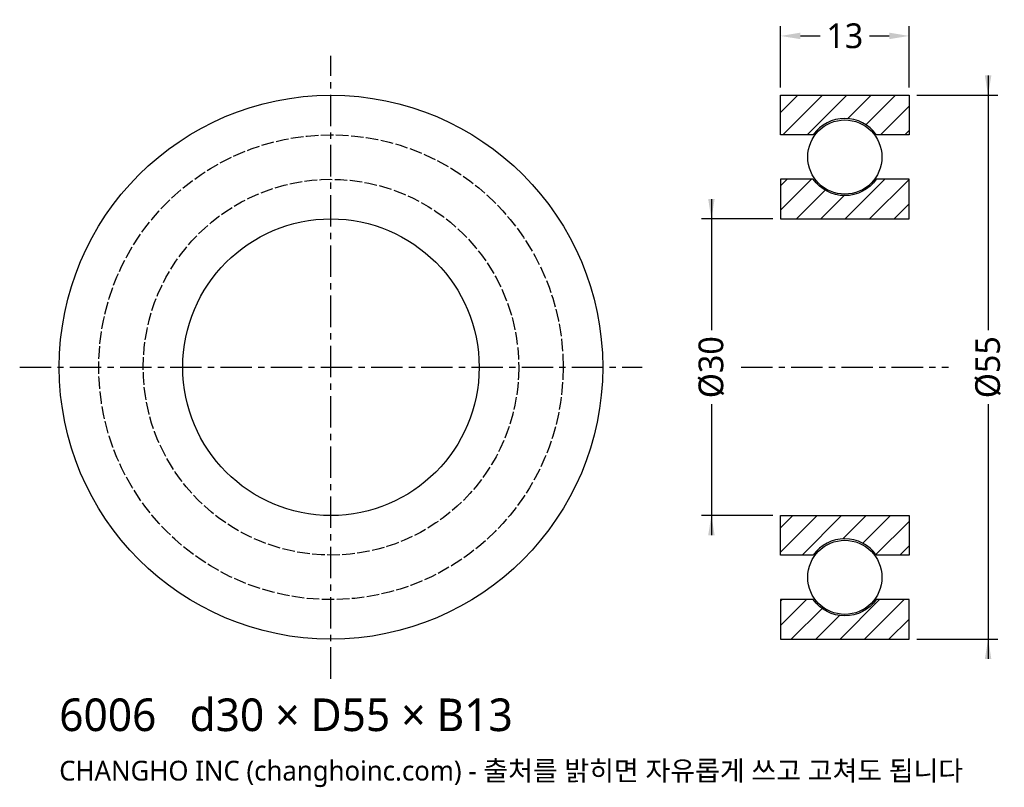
# Model space of a CAD drawing. Header units: millimetres. Extents: x -31.5 to 68.1, y -42.5 to 35.1.
import ezdxf

# ---------------------------------------------------------------- set-up
doc = ezdxf.new("R2010")
doc.units = ezdxf.units.MM
doc.linetypes.add('CENTER', pattern=[5.08, 3.175, -0.635, 0.635, -0.635])
doc.linetypes.add('DASHED', pattern=[1.524, 1.27, -0.254])
for name, color, linetype in [('문자', 7, 'CONTINUOUS'), ('숨은선', 3, 'DASHED'), ('외형선', 7, 'CONTINUOUS'), ('중심선', 1, 'CENTER'), ('치수', 4, 'CONTINUOUS'), ('해칭', 8, 'CONTINUOUS')]:
    doc.layers.add(name, color=color, linetype=linetype)
doc.styles.add('CH_KOR', font='malgun.ttf')
doc.dimstyles.new('CH_DIM', dxfattribs={"dimtxt": 2.5, "dimasz": 2, "dimexe": 1, "dimexo": 0.8, "dimgap": 0.8, "dimtad": 1, "dimdec": 0, "dimtxsty": 'CH_KOR', "dimcen": 2.5, "dimclrd": 4, "dimclre": 4, "dimclrt": 4, "dimazin": 3, "dimtfac": 1, "dimtmove": 0, "dimatfit": 3})

# ---------------------------------------------------------------- blocks, each defined once
blk = doc.blocks.new('_CLOSEDFILLED')
at = {"color": 0, "linetype": 'BYBLOCK'}
blk.add_solid([(-1, 0.164), (0, 0), (-1, -0.164)], dxfattribs=at)
blk = doc.blocks.new('*D1')
at = {"color": 4}
for p, q in [((66.5, 29.5), (66.5, 3.75)), ((59.3, 27.5), (67.5, 27.5)), ((66.5, -3.75), (66.5, -29.5)), ((59.3, -27.5), (67.5, -27.5))]:
    blk.add_line(p, q, dxfattribs=at)
at = {"layer": 'Defpoints'}
for p in [(58.5, 27.5), (66.5, 27.5), (58.5, -27.5)]:
    blk.add_point(p, dxfattribs=at)
at = {"layer": '치수', "color": 4, "xscale": 2, "yscale": 2}
for p, rotation in [((66.5, 27.5), 270), ((66.5, -27.5), 90)]:
    blk.add_blockref('_CLOSEDFILLED', p, dxfattribs=dict(at, rotation=rotation))
at = {"layer": '치수', "color": 4, "insert": (66.5, 0), "char_height": 2.5, "attachment_point": 5, "rotation": 90, "style": 'CH_KOR'}
blk.add_mtext('Ø55', dxfattribs=at)
blk = doc.blocks.new('*D2')
at = {"color": 4}
for p, q in [((38.5, 17), (38.5, 3.75)), ((44.7, 15), (37.5, 15)), ((38.5, -3.75), (38.5, -17)), ((44.7, -15), (37.5, -15))]:
    blk.add_line(p, q, dxfattribs=at)
at = {"layer": 'Defpoints'}
for p in [(38.5, 15), (45.5, 15), (45.5, -15)]:
    blk.add_point(p, dxfattribs=at)
at = {"layer": '치수', "color": 4, "xscale": 2, "yscale": 2}
for p, rotation in [((38.5, 15), 270), ((38.5, -15), 90)]:
    blk.add_blockref('_CLOSEDFILLED', p, dxfattribs=dict(at, rotation=rotation))
at = {"layer": '치수', "color": 4, "insert": (38.5, 0), "char_height": 2.5, "attachment_point": 5, "rotation": 90, "style": 'CH_KOR'}
blk.add_mtext('Ø30', dxfattribs=at)
blk = doc.blocks.new('*D3')
at = {"color": 4}
for p, q in [((45.5, 28.3), (45.5, 34.5)), ((58.5, 28.3), (58.5, 34.5)), ((47.5, 33.5), (49.5, 33.5)), ((54.5, 33.5), (56.5, 33.5))]:
    blk.add_line(p, q, dxfattribs=at)
at = {"layer": 'Defpoints'}
for p in [(45.5, 33.5), (45.5, 27.5), (58.5, 27.5)]:
    blk.add_point(p, dxfattribs=at)
at = {"layer": '치수', "color": 4, "xscale": 2, "yscale": 2, "rotation": 180}
blk.add_blockref('_CLOSEDFILLED', (45.5, 33.5), dxfattribs=at)
at = {"layer": '치수', "color": 4, "xscale": 2, "yscale": 2}
blk.add_blockref('_CLOSEDFILLED', (58.5, 33.5), dxfattribs=at)
at = {"layer": '치수', "color": 4, "insert": (52, 33.5), "char_height": 2.5, "attachment_point": 5, "style": 'CH_KOR'}
blk.add_mtext('13', dxfattribs=at)

msp = doc.modelspace()

# ---------------------------------------------------------------- hatches: boundary and pattern name
at = {"layer": '해칭'}
h = msp.add_hatch(dxfattribs=at)
h.set_pattern_fill('ANSI31', scale=0.55)
h.paths.add_polyline_path([(45.5, 27.5), (58.5, 27.5), (58.5, 23.5), (55.186, 23.5, 0.51797), (48.814, 23.5), (45.5, 23.5)])
h = msp.add_hatch(dxfattribs=at)
h.set_pattern_fill('ANSI31', scale=0.55)
h.paths.add_polyline_path([(45.5, 15), (58.5, 15), (58.5, 19), (55.186, 19, -0.51797), (48.814, 19), (45.5, 19)])
h = msp.add_hatch(dxfattribs=at)
h.set_pattern_fill('ANSI31', scale=0.55)
h.paths.add_polyline_path([(45.5, -15), (58.5, -15), (58.5, -19), (55.186, -19, 0.51797), (48.814, -19), (45.5, -19)])
h = msp.add_hatch(dxfattribs=at)
h.set_pattern_fill('ANSI31', scale=0.55)
h.paths.add_polyline_path([(45.5, -27.5), (58.5, -27.5), (58.5, -23.5), (55.186, -23.5, -0.51797), (48.814, -23.5), (45.5, -23.5)])

# ---------------------------------------------------------------- linework, layer by layer
at = {"layer": '숨은선'}
for radius in [23.5, 19]:
    msp.add_circle((0, 0), radius, dxfattribs=at)
at = {"layer": '외형선'}
for points in [[(45.5, 27.5), (58.5, 27.5), (58.5, 23.5), (55.186, 23.5, 0.51797), (48.814, 23.5), (45.5, 23.5)], [(45.5, 15), (58.5, 15), (58.5, 19), (55.186, 19, -0.51797), (48.814, 19), (45.5, 19)], [(45.5, -15), (58.5, -15), (58.5, -19), (55.186, -19, 0.51797), (48.814, -19), (45.5, -19)], [(45.5, -27.5), (58.5, -27.5), (58.5, -23.5), (55.186, -23.5, -0.51797), (48.814, -23.5), (45.5, -23.5)]]:
    msp.add_lwpolyline(points, format="xyb", close=True, dxfattribs=at)
for centre, radius in [((0, 0), 27.5), ((52, 21.25), 3.75), ((0, 0), 15), ((52, -21.25), 3.75)]:
    msp.add_circle(centre, radius, dxfattribs=at)
at = {"layer": '중심선'}
for p, q in [((0, -31.5), (0, 31.5)), ((-31.5, 0), (31.5, 0)), ((41.5, 0), (62.5, 0))]:
    msp.add_line(p, q, dxfattribs=at)

# ---------------------------------------------------------------- texts
at = {"layer": '문자', "style": 'CH_KOR'}
for s, height, p in [('6006   d30 × D55 × B13', 3.3, (-27.5, -36.8)), ('CHANGHO INC (changhoinc.com) - 출처를 밝히면 자유롭게 쓰고 고쳐도 됩니다', 2, (-27.5, -41.8))]:
    msp.add_text(s, height=height, dxfattribs=at).set_placement(p)

# ---------------------------------------------------------------- dimensions: what is measured, and where the dimension line sits
at = {"layer": '치수'}
dim = msp.add_linear_dim(base=(45.5, 33.5), p1=(45.5, 27.5), p2=(58.5, 27.5), dimstyle='CH_DIM', override={"dimscale": 1}, dxfattribs=at)
dim.commit()
dim.dimension.update_dxf_attribs({"geometry": '*D3', "text_midpoint": (52, 33.5)})
for base, p1, p2, text, picture, middle in [((66.5, 27.5), (58.5, 27.5), (58.5, -27.5), 'Ø55', '*D1', (66.5, 0)), ((38.5, 15), (45.5, 15), (45.5, -15), 'Ø30', '*D2', (38.5, 0))]:
    dim = msp.add_linear_dim(base=base, p1=p1, p2=p2, angle=90, text=text, dimstyle='CH_DIM', override={"dimscale": 1}, dxfattribs=at)
    dim.commit()
    dim.dimension.update_dxf_attribs({"geometry": picture, "text_midpoint": middle})

doc.saveas('drawing.dxf')
